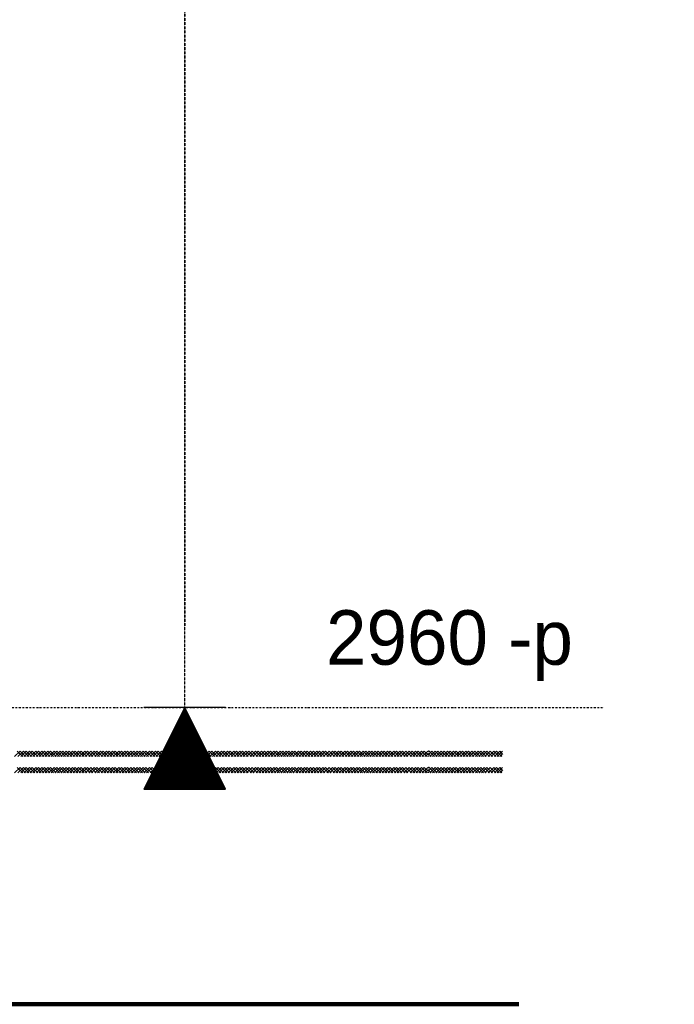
# Model space of a CAD drawing. Header units: millimetres. Extents: x -16263 to 65836, y 12201 to 60971.
# Tile 57 of 66: x 61755 to 64160, y 13001 to 16617. Entities that reach past the tile are written whole.
import ezdxf

# ---------------------------------------------------------------- set-up
doc = ezdxf.new("R2010")
doc.units = ezdxf.units.MM
doc.linetypes.add('DASHDOT', pattern=[25.4, 12.7, -6.35, 0, -6.35])
doc.linetypes.add('GESTRICHELTX2', pattern=[0.3, 0.2, -0.1])
for name, color, linetype in [('AL$4A---_STEMPEL', 7, 'Continuous'), ('maat', 1, 'Continuous'), ('stramien', 1, 'DASHDOT'), ('vanarris', 253, 'Continuous')]:
    doc.layers.add(name, color=color, linetype=linetype)
doc.styles.add('dd', font='ddHelvetica45.ttf')
doc.dimstyles.new('DD-PEIL MAATVOERING', dxfattribs={"dimscale": 18, "dimtxt": 2, "dimasz": 3, "dimexe": 4, "dimexo": 4, "dimgap": 1, "dimtad": 2, "dimjust": 4, "dimtoh": 1, "dimdec": 0, "dimrnd": 1, "dimzin": 12, "dimdsep": 46, "dimtxsty": 'dd', "dimblk1": 'NONE', "dimblk2": 'PEIL +p', "dimsah": 1, "dimcen": 0, "dimse1": 1, "dimse2": 1, "dimsd1": 1, "dimsd2": 1, "dimclrd": 253, "dimclre": 253, "dimclrt": 7, "dimadec": 0, "dimazin": 0, "dimtfac": 1, "dimtdec": 0, "dimtofl": 0, "dimtmove": 0, "dimatfit": 0, "dimldrblk": 'NONE', "dimfxl": 0.5, "dimtfill": 1, "dimtolj": 1, "dimtzin": 0, "dimarcsym": 0})

# ---------------------------------------------------------------- blocks, each defined once
blk = doc.blocks.new('vanarris noord')
at = {"layer": 'vanarris', "lineweight": 25}
for p, q in [((45300, -5925), (45280, -5945)), ((45290, -5925), (45310, -5945)), ((45292.5, -5945), (45312.5, -5925)), ((45320, -5945), (45300, -5925)), ((45322.5, -5925), (45302.5, -5945)), ((45312.5, -5925), (45332.5, -5945)), ((45315, -5945), (45335, -5925)), ((45342.5, -5945), (45322.5, -5925)), ((45345, -5925), (45325, -5945)), ((45335, -5925), (45355, -5945)), ((45337.5, -5945), (45357.5, -5925)), ((45365, -5945), (45345, -5925)), ((45367.5, -5925), (45347.5, -5945)), ((45357.5, -5925), (45377.5, -5945)), ((45360, -5945), (45380, -5925)), ((45387.5, -5945), (45367.5, -5925)), ((45390, -5925), (45370, -5945)), ((45380, -5925), (45400, -5945)), ((45382.5, -5945), (45402.5, -5925)), ((45410, -5945), (45390, -5925)), ((45412.5, -5925), (45392.5, -5945)), ((45402.5, -5925), (45422.5, -5945)), ((45405, -5945), (45425, -5925)), ((45432.5, -5945), (45412.5, -5925)), ((45435, -5925), (45415, -5945)), ((45425, -5925), (45445, -5945)), ((45427.5, -5945), (45447.5, -5925)), ((45455, -5945), (45435, -5925)), ((45457.5, -5925), (45437.5, -5945)), ((45447.5, -5925), (45467.5, -5945)), ((45450, -5945), (45470, -5925)), ((45477.5, -5945), (45457.5, -5925)), ((45480, -5925), (45460, -5945)), ((45470, -5925), (45490, -5945)), ((45472.5, -5945), (45492.5, -5925)), ((45500, -5945), (45480, -5925)), ((45502.5, -5925), (45482.5, -5945)), ((45492.5, -5925), (45512.5, -5945)), ((45495, -5945), (45515, -5925)), ((45522.5, -5945), (45502.5, -5925)), ((45525, -5925), (45505, -5945)), ((45515, -5925), (45535, -5945)), ((45517.5, -5945), (45537.5, -5925)), ((45545, -5945), (45525, -5925)), ((45547.5, -5925), (45527.5, -5945)), ((45537.5, -5925), (45557.5, -5945)), ((45540, -5945), (45560, -5925)), ((45567.5, -5945), (45547.5, -5925)), ((45572.5, -5925), (45552.5, -5945)), ((45560, -5925), (45580, -5945)), ((45562.5, -5945), (45582.5, -5925)), ((45592.5, -5945), (45572.5, -5925)), ((45595, -5925), (45575, -5945)), ((45582.5, -5925), (45602.5, -5945)), ((45585, -5945), (45605, -5925)), ((45615, -5945), (45595, -5925)), ((45617.5, -5925), (45597.5, -5945)), ((45605, -5925), (45625, -5945)), ((45607.5, -5945), (45627.5, -5925)), ((45637.5, -5945), (45617.5, -5925)), ((45640, -5925), (45620, -5945)), ((45627.5, -5925), (45647.5, -5945)), ((45630, -5945), (45650, -5925)), ((45660, -5945), (45640, -5925)), ((45662.5, -5925), (45642.5, -5945)), ((45650, -5925), (45670, -5945)), ((45652.5, -5945), (45672.5, -5925)), ((45682.5, -5945), (45662.5, -5925)), ((45685, -5925), (45665, -5945)), ((45672.5, -5925), (45692.5, -5945)), ((45675, -5945), (45695, -5925)), ((45705, -5945), (45685, -5925)), ((45707.5, -5925), (45687.5, -5945)), ((45695, -5925), (45715, -5945)), ((45697.5, -5945), (45717.5, -5925)), ((45727.5, -5945), (45707.5, -5925)), ((45730, -5925), (45710, -5945)), ((45717.5, -5925), (45737.5, -5945)), ((45720, -5945), (45740, -5925)), ((45750, -5945), (45730, -5925)), ((45752.5, -5925), (45732.5, -5945)), ((45740, -5925), (45760, -5945)), ((45742.5, -5945), (45762.5, -5925)), ((45772.5, -5945), (45752.5, -5925)), ((45775, -5925), (45755, -5945)), ((45762.5, -5925), (45782.5, -5945)), ((45765, -5945), (45785, -5925)), ((45795, -5945), (45775, -5925)), ((45797.5, -5925), (45777.5, -5945)), ((45785, -5925), (45805, -5945)), ((45787.5, -5945), (45807.5, -5925)), ((45817.5, -5945), (45797.5, -5925)), ((45820, -5925), (45800, -5945)), ((45807.5, -5925), (45827.5, -5945)), ((45810, -5945), (45830, -5925)), ((45840, -5945), (45820, -5925)), ((45842.5, -5925), (45822.5, -5945)), ((45830, -5925), (45850, -5945)), ((45835, -5945), (45855, -5925)), ((45862.5, -5945), (45842.5, -5925)), ((45865, -5925), (45845, -5945)), ((45855, -5925), (45875, -5945)), ((45857.5, -5945), (45877.5, -5925)), ((45885, -5945), (45865, -5925)), ((45887.5, -5925), (45867.5, -5945)), ((45877.5, -5925), (45897.5, -5945)), ((45880, -5945), (45900, -5925)), ((45907.5, -5945), (45887.5, -5925)), ((45910, -5925), (45890, -5945)), ((45900, -5925), (45920, -5945)), ((45902.5, -5945), (45922.5, -5925)), ((45925, -5940), (45910, -5925)), ((45922.5, -5925), (45925, -5927.5)), ((45925, -5937.5), (45937.5, -5925)), ((45927.5, -5925), (45925, -5925)), ((45947.5, -5945), (45927.5, -5925)), ((45950, -5925), (45930, -5945)), ((45937.5, -5925), (45957.5, -5945)), ((45940, -5945), (45960, -5925)), ((45970, -5945), (45950, -5925)), ((45972.5, -5925), (45952.5, -5945)), ((45960, -5925), (45980, -5945)), ((45962.5, -5945), (45982.5, -5925)), ((45992.5, -5945), (45972.5, -5925)), ((45995, -5925), (45975, -5945)), ((45982.5, -5925), (46002.5, -5945)), ((45985, -5945), (46005, -5925)), ((46015, -5945), (45995, -5925)), ((46017.5, -5925), (45997.5, -5945)), ((46005, -5925), (46025, -5945)), ((46007.5, -5945), (46027.5, -5925)), ((46037.5, -5945), (46017.5, -5925)), ((46040, -5925), (46020, -5945)), ((46027.5, -5925), (46047.5, -5945)), ((46030, -5945), (46050, -5925)), ((46060, -5945), (46040, -5925)), ((46062.5, -5925), (46042.5, -5945)), ((46050, -5925), (46070, -5945)), ((46052.5, -5945), (46072.5, -5925)), ((46082.5, -5945), (46062.5, -5925)), ((46085, -5925), (46065, -5945)), ((46072.5, -5925), (46092.5, -5945)), ((46075, -5945), (46095, -5925)), ((46105, -5945), (46085, -5925)), ((46107.5, -5925), (46087.5, -5945)), ((46095, -5925), (46115, -5945)), ((46097.5, -5945), (46117.5, -5925)), ((46127.5, -5945), (46107.5, -5925)), ((46130, -5925), (46110, -5945)), ((46117.5, -5925), (46137.5, -5945)), ((46120, -5945), (46140, -5925)), ((46150, -5945), (46130, -5925)), ((46152.5, -5925), (46132.5, -5945)), ((46140, -5925), (46160, -5945)), ((46145, -5945), (46165, -5925)), ((46172.5, -5945), (46152.5, -5925)), ((46175, -5925), (46155, -5945)), ((46165, -5925), (46185, -5945)), ((46167.5, -5945), (46187.5, -5925)), ((46195, -5945), (46175, -5925)), ((46197.5, -5925), (46177.5, -5945)), ((46187.5, -5925), (46207.5, -5945)), ((46190, -5945), (46210, -5925)), ((46217.5, -5945), (46197.5, -5925)), ((46220, -5925), (46200, -5945)), ((46210, -5925), (46230, -5945)), ((46212.5, -5945), (46232.5, -5925)), ((46240, -5945), (46220, -5925)), ((46242.5, -5925), (46222.5, -5945)), ((46232.5, -5925), (46252.5, -5945)), ((46235, -5945), (46255, -5925)), ((46262.5, -5945), (46242.5, -5925)), ((46265, -5925), (46245, -5945)), ((46255, -5925), (46275, -5945)), ((46257.5, -5945), (46277.5, -5925)), ((46285, -5945), (46265, -5925)), ((46287.5, -5925), (46267.5, -5945)), ((46277.5, -5925), (46297.5, -5945)), ((46280, -5945), (46300, -5925)), ((46307.5, -5945), (46287.5, -5925)), ((46310, -5925), (46290, -5945)), ((46300, -5925), (46320, -5945)), ((46302.5, -5945), (46322.5, -5925)), ((46330, -5945), (46310, -5925)), ((46332.5, -5925), (46312.5, -5945)), ((46322.5, -5925), (46342.5, -5945)), ((46325, -5945), (46345, -5925)), ((46352.5, -5945), (46332.5, -5925)), ((46355, -5925), (46335, -5945)), ((46345, -5925), (46365, -5945)), ((46347.5, -5945), (46367.5, -5925)), ((46375, -5945), (46355, -5925)), ((46377.5, -5925), (46357.5, -5945)), ((46367.5, -5925), (46387.5, -5945)), ((46370, -5945), (46390, -5925)), ((46397.5, -5945), (46377.5, -5925)), ((46400, -5925), (46380, -5945)), ((46390, -5925), (46410, -5945)), ((46392.5, -5945), (46412.5, -5925)), ((46420, -5945), (46400, -5925)), ((46422.5, -5925), (46402.5, -5945)), ((46412.5, -5925), (46432.5, -5945)), ((46415, -5945), (46435, -5925)), ((46442.5, -5945), (46422.5, -5925)), ((46447.5, -5925), (46427.5, -5945)), ((46435, -5925), (46455, -5945)), ((46437.5, -5945), (46457.5, -5925)), ((46467.5, -5945), (46447.5, -5925)), ((46470, -5925), (46450, -5945)), ((46457.5, -5925), (46477.5, -5945)), ((46460, -5945), (46480, -5925)), ((46490, -5945), (46470, -5925)), ((46492.5, -5925), (46472.5, -5945)), ((46480, -5925), (46500, -5945)), ((46482.5, -5945), (46502.5, -5925)), ((46512.5, -5945), (46492.5, -5925)), ((46515, -5925), (46495, -5945)), ((46502.5, -5925), (46522.5, -5945)), ((46505, -5945), (46525, -5925)), ((46535, -5945), (46515, -5925)), ((46537.5, -5925), (46517.5, -5945)), ((46525, -5925), (46545, -5945)), ((46527.5, -5945), (46547.5, -5925)), ((46557.5, -5945), (46537.5, -5925)), ((46560, -5925), (46540, -5945)), ((46547.5, -5925), (46567.5, -5945)), ((46550, -5945), (46570, -5925)), ((46580, -5945), (46560, -5925)), ((46582.5, -5925), (46562.5, -5945)), ((46570, -5925), (46590, -5945)), ((46572.5, -5945), (46592.5, -5925)), ((46602.5, -5945), (46582.5, -5925)), ((46605, -5925), (46585, -5945)), ((46592.5, -5925), (46612.5, -5945)), ((46595, -5945), (46615, -5925)), ((46625, -5945), (46605, -5925)), ((46627.5, -5925), (46607.5, -5945)), ((46615, -5925), (46635, -5945)), ((46617.5, -5945), (46637.5, -5925)), ((46647.5, -5945), (46627.5, -5925)), ((46650, -5925), (46630, -5945)), ((46637.5, -5925), (46657.5, -5945)), ((46640, -5945), (46660, -5925)), ((46670, -5945), (46650, -5925)), ((46672.5, -5925), (46652.5, -5945)), ((46660, -5925), (46680, -5945)), ((46662.5, -5945), (46682.5, -5925)), ((46692.5, -5945), (46672.5, -5925)), ((46695, -5925), (46675, -5945)), ((46682.5, -5925), (46702.5, -5945)), ((46685, -5945), (46705, -5925)), ((46715, -5945), (46695, -5925)), ((46717.5, -5925), (46697.5, -5945)), ((46705, -5925), (46725, -5945)), ((46710, -5945), (46730, -5925)), ((46737.5, -5945), (46717.5, -5925)), ((46740, -5925), (46720, -5945)), ((46730, -5925), (46750, -5945)), ((46732.5, -5945), (46752.5, -5925)), ((46760, -5945), (46740, -5925)), ((46762.5, -5925), (46742.5, -5945)), ((46752.5, -5925), (46772.5, -5945)), ((46755, -5945), (46775, -5925)), ((46782.5, -5945), (46762.5, -5925)), ((46785, -5925), (46765, -5945)), ((46775, -5925), (46795, -5945)), ((46777.5, -5945), (46797.5, -5925)), ((46800, -5940), (46785, -5925)), ((46797.5, -5925), (46800, -5927.5)), ((46800, -5937.5), (46812.5, -5925)), ((46802.5, -5925), (46800, -5925)), ((46822.5, -5945), (46802.5, -5925)), ((46825, -5925), (46805, -5945)), ((46812.5, -5925), (46832.5, -5945)), ((46815, -5945), (46835, -5925)), ((46845, -5945), (46825, -5925)), ((46847.5, -5925), (46827.5, -5945)), ((46835, -5925), (46855, -5945)), ((46837.5, -5945), (46857.5, -5925)), ((46867.5, -5945), (46847.5, -5925)), ((46870, -5925), (46850, -5945)), ((46857.5, -5925), (46877.5, -5945)), ((46860, -5945), (46880, -5925)), ((46890, -5945), (46870, -5925)), ((46892.5, -5925), (46872.5, -5945)), ((46880, -5925), (46900, -5945)), ((46882.5, -5945), (46902.5, -5925)), ((46912.5, -5945), (46892.5, -5925)), ((46915, -5925), (46895, -5945)), ((46902.5, -5925), (46922.5, -5945)), ((46905, -5945), (46925, -5925)), ((46935, -5945), (46915, -5925)), ((46937.5, -5925), (46917.5, -5945)), ((46925, -5925), (46945, -5945)), ((46927.5, -5945), (46947.5, -5925)), ((46957.5, -5945), (46937.5, -5925)), ((46960, -5925), (46940, -5945)), ((46947.5, -5925), (46967.5, -5945)), ((46950, -5945), (46970, -5925)), ((46980, -5945), (46960, -5925)), ((46982.5, -5925), (46962.5, -5945)), ((46970, -5925), (46990, -5945)), ((46972.5, -5945), (46992.5, -5925)), ((47002.5, -5945), (46982.5, -5925)), ((47005, -5925), (46985, -5945)), ((46992.5, -5925), (47012.5, -5945)), ((46995, -5945), (47015, -5925)), ((47025, -5945), (47005, -5925)), ((47027.5, -5925), (47007.5, -5945)), ((47015, -5925), (47035, -5945)), ((47020, -5945), (47040, -5925)), ((47047.5, -5945), (47027.5, -5925)), ((47050, -5925), (47030, -5945)), ((47040, -5925), (47060, -5945)), ((47042.5, -5945), (47062.5, -5925)), ((47070, -5945), (47050, -5925)), ((47072.5, -5925), (47052.5, -5945)), ((47062.5, -5925), (47072.5, -5937.5)), ((45925, -5932.5), (45912.5, -5945)), ((45925, -5935), (45935, -5945)), ((45925, -5945), (45925, -5942.5)), ((46800, -5932.5), (46787.5, -5945)), ((46800, -5935), (46810, -5945)), ((46800, -5945), (46800, -5942.5)), ((47065, -5945), (47072.5, -5935)), ((45300, -5985), (45280, -6005)), ((45290, -5985), (45310, -6005)), ((45292.5, -6005), (45312.5, -5985)), ((45320, -6005), (45300, -5985)), ((45322.5, -5985), (45302.5, -6005)), ((45312.5, -5985), (45332.5, -6005)), ((45315, -6005), (45335, -5985)), ((45342.5, -6005), (45322.5, -5985)), ((45345, -5985), (45325, -6005)), ((45335, -5985), (45355, -6005)), ((45337.5, -6005), (45357.5, -5985)), ((45365, -6005), (45345, -5985)), ((45367.5, -5985), (45347.5, -6005)), ((45357.5, -5985), (45377.5, -6005)), ((45360, -6005), (45380, -5985)), ((45387.5, -6005), (45367.5, -5985)), ((45390, -5985), (45370, -6005)), ((45380, -5985), (45400, -6005)), ((45382.5, -6005), (45402.5, -5985)), ((45410, -6005), (45390, -5985)), ((45412.5, -5985), (45392.5, -6005)), ((45402.5, -5985), (45422.5, -6005)), ((45405, -6005), (45425, -5985)), ((45432.5, -6005), (45412.5, -5985)), ((45435, -5985), (45415, -6005)), ((45425, -5985), (45445, -6005)), ((45427.5, -6005), (45447.5, -5985)), ((45455, -6005), (45435, -5985)), ((45457.5, -5985), (45437.5, -6005)), ((45447.5, -5985), (45467.5, -6005)), ((45450, -6005), (45470, -5985)), ((45477.5, -6005), (45457.5, -5985)), ((45480, -5985), (45460, -6005)), ((45470, -5985), (45490, -6005)), ((45472.5, -6005), (45492.5, -5985)), ((45500, -6005), (45480, -5985)), ((45502.5, -5985), (45482.5, -6005)), ((45492.5, -5985), (45512.5, -6005)), ((45495, -6005), (45515, -5985)), ((45522.5, -6005), (45502.5, -5985)), ((45525, -5985), (45505, -6005)), ((45515, -5985), (45535, -6005)), ((45517.5, -6005), (45537.5, -5985)), ((45545, -6005), (45525, -5985)), ((45547.5, -5985), (45527.5, -6005)), ((45537.5, -5985), (45557.5, -6005)), ((45540, -6005), (45560, -5985)), ((45567.5, -6005), (45547.5, -5985)), ((45572.5, -5985), (45552.5, -6005)), ((45560, -5985), (45580, -6005)), ((45562.5, -6005), (45582.5, -5985)), ((45592.5, -6005), (45572.5, -5985)), ((45595, -5985), (45575, -6005)), ((45582.5, -5985), (45602.5, -6005)), ((45585, -6005), (45605, -5985)), ((45615, -6005), (45595, -5985)), ((45617.5, -5985), (45597.5, -6005)), ((45605, -5985), (45625, -6005)), ((45607.5, -6005), (45627.5, -5985)), ((45637.5, -6005), (45617.5, -5985)), ((45640, -5985), (45620, -6005)), ((45627.5, -5985), (45647.5, -6005)), ((45630, -6005), (45650, -5985)), ((45660, -6005), (45640, -5985)), ((45662.5, -5985), (45642.5, -6005)), ((45650, -5985), (45670, -6005)), ((45652.5, -6005), (45672.5, -5985)), ((45682.5, -6005), (45662.5, -5985)), ((45685, -5985), (45665, -6005)), ((45672.5, -5985), (45692.5, -6005)), ((45675, -6005), (45695, -5985)), ((45705, -6005), (45685, -5985)), ((45707.5, -5985), (45687.5, -6005)), ((45695, -5985), (45715, -6005)), ((45697.5, -6005), (45717.5, -5985)), ((45727.5, -6005), (45707.5, -5985)), ((45730, -5985), (45710, -6005)), ((45717.5, -5985), (45737.5, -6005)), ((45720, -6005), (45740, -5985)), ((45750, -6005), (45730, -5985)), ((45752.5, -5985), (45732.5, -6005)), ((45740, -5985), (45760, -6005)), ((45742.5, -6005), (45762.5, -5985)), ((45772.5, -6005), (45752.5, -5985)), ((45775, -5985), (45755, -6005)), ((45762.5, -5985), (45782.5, -6005)), ((45765, -6005), (45785, -5985)), ((45795, -6005), (45775, -5985)), ((45797.5, -5985), (45777.5, -6005)), ((45785, -5985), (45805, -6005)), ((45787.5, -6005), (45807.5, -5985)), ((45817.5, -6005), (45797.5, -5985)), ((45820, -5985), (45800, -6005)), ((45807.5, -5985), (45827.5, -6005)), ((45810, -6005), (45830, -5985)), ((45840, -6005), (45820, -5985)), ((45842.5, -5985), (45822.5, -6005)), ((45830, -5985), (45850, -6005)), ((45835, -6005), (45855, -5985)), ((45862.5, -6005), (45842.5, -5985)), ((45865, -5985), (45845, -6005)), ((45855, -5985), (45875, -6005)), ((45857.5, -6005), (45877.5, -5985)), ((45885, -6005), (45865, -5985)), ((45887.5, -5985), (45867.5, -6005)), ((45877.5, -5985), (45897.5, -6005)), ((45880, -6005), (45900, -5985)), ((45907.5, -6005), (45887.5, -5985)), ((45910, -5985), (45890, -6005)), ((45900, -5985), (45920, -6005)), ((45902.5, -6005), (45922.5, -5985)), ((45925, -6000), (45910, -5985)), ((45925, -5992.5), (45912.5, -6005)), ((45922.5, -5985), (45925, -5987.5)), ((45925, -5997.5), (45937.5, -5985)), ((45927.5, -5985), (45925, -5985)), ((45925, -5995), (45935, -6005)), ((45947.5, -6005), (45927.5, -5985)), ((45950, -5985), (45930, -6005)), ((45937.5, -5985), (45957.5, -6005)), ((45940, -6005), (45960, -5985)), ((45970, -6005), (45950, -5985)), ((45972.5, -5985), (45952.5, -6005)), ((45960, -5985), (45980, -6005)), ((45962.5, -6005), (45982.5, -5985)), ((45992.5, -6005), (45972.5, -5985)), ((45995, -5985), (45975, -6005)), ((45982.5, -5985), (46002.5, -6005)), ((45985, -6005), (46005, -5985)), ((46015, -6005), (45995, -5985)), ((46017.5, -5985), (45997.5, -6005)), ((46005, -5985), (46025, -6005)), ((46007.5, -6005), (46027.5, -5985)), ((46037.5, -6005), (46017.5, -5985)), ((46040, -5985), (46020, -6005)), ((46027.5, -5985), (46047.5, -6005)), ((46030, -6005), (46050, -5985)), ((46060, -6005), (46040, -5985)), ((46062.5, -5985), (46042.5, -6005)), ((46050, -5985), (46070, -6005)), ((46052.5, -6005), (46072.5, -5985)), ((46082.5, -6005), (46062.5, -5985)), ((46085, -5985), (46065, -6005)), ((46072.5, -5985), (46092.5, -6005)), ((46075, -6005), (46095, -5985)), ((46105, -6005), (46085, -5985)), ((46107.5, -5985), (46087.5, -6005)), ((46095, -5985), (46115, -6005)), ((46097.5, -6005), (46117.5, -5985)), ((46127.5, -6005), (46107.5, -5985)), ((46130, -5985), (46110, -6005)), ((46117.5, -5985), (46137.5, -6005)), ((46120, -6005), (46140, -5985)), ((46150, -6005), (46130, -5985)), ((46152.5, -5985), (46132.5, -6005)), ((46140, -5985), (46160, -6005)), ((46145, -6005), (46165, -5985)), ((46172.5, -6005), (46152.5, -5985)), ((46175, -5985), (46155, -6005)), ((46165, -5985), (46185, -6005)), ((46167.5, -6005), (46187.5, -5985)), ((46195, -6005), (46175, -5985)), ((46197.5, -5985), (46177.5, -6005)), ((46187.5, -5985), (46207.5, -6005)), ((46190, -6005), (46210, -5985)), ((46217.5, -6005), (46197.5, -5985)), ((46220, -5985), (46200, -6005)), ((46210, -5985), (46230, -6005)), ((46212.5, -6005), (46232.5, -5985)), ((46240, -6005), (46220, -5985)), ((46242.5, -5985), (46222.5, -6005)), ((46232.5, -5985), (46252.5, -6005)), ((46235, -6005), (46255, -5985)), ((46262.5, -6005), (46242.5, -5985)), ((46265, -5985), (46245, -6005)), ((46255, -5985), (46275, -6005)), ((46257.5, -6005), (46277.5, -5985)), ((46285, -6005), (46265, -5985)), ((46287.5, -5985), (46267.5, -6005)), ((46277.5, -5985), (46297.5, -6005)), ((46280, -6005), (46300, -5985)), ((46307.5, -6005), (46287.5, -5985)), ((46310, -5985), (46290, -6005)), ((46300, -5985), (46320, -6005)), ((46302.5, -6005), (46322.5, -5985)), ((46330, -6005), (46310, -5985)), ((46332.5, -5985), (46312.5, -6005)), ((46322.5, -5985), (46342.5, -6005)), ((46325, -6005), (46345, -5985)), ((46352.5, -6005), (46332.5, -5985)), ((46355, -5985), (46335, -6005)), ((46345, -5985), (46365, -6005)), ((46347.5, -6005), (46367.5, -5985)), ((46375, -6005), (46355, -5985)), ((46377.5, -5985), (46357.5, -6005)), ((46367.5, -5985), (46387.5, -6005)), ((46370, -6005), (46390, -5985)), ((46397.5, -6005), (46377.5, -5985)), ((46400, -5985), (46380, -6005)), ((46390, -5985), (46410, -6005)), ((46392.5, -6005), (46412.5, -5985)), ((46420, -6005), (46400, -5985)), ((46422.5, -5985), (46402.5, -6005)), ((46412.5, -5985), (46432.5, -6005)), ((46415, -6005), (46435, -5985)), ((46442.5, -6005), (46422.5, -5985)), ((46447.5, -5985), (46427.5, -6005)), ((46435, -5985), (46455, -6005)), ((46437.5, -6005), (46457.5, -5985)), ((46467.5, -6005), (46447.5, -5985)), ((46470, -5985), (46450, -6005)), ((46457.5, -5985), (46477.5, -6005)), ((46460, -6005), (46480, -5985)), ((46490, -6005), (46470, -5985)), ((46492.5, -5985), (46472.5, -6005)), ((46480, -5985), (46500, -6005)), ((46482.5, -6005), (46502.5, -5985)), ((46512.5, -6005), (46492.5, -5985)), ((46515, -5985), (46495, -6005)), ((46502.5, -5985), (46522.5, -6005)), ((46505, -6005), (46525, -5985)), ((46535, -6005), (46515, -5985)), ((46537.5, -5985), (46517.5, -6005)), ((46525, -5985), (46545, -6005)), ((46527.5, -6005), (46547.5, -5985)), ((46557.5, -6005), (46537.5, -5985)), ((46560, -5985), (46540, -6005)), ((46547.5, -5985), (46567.5, -6005)), ((46550, -6005), (46570, -5985)), ((46580, -6005), (46560, -5985)), ((46582.5, -5985), (46562.5, -6005)), ((46570, -5985), (46590, -6005)), ((46572.5, -6005), (46592.5, -5985)), ((46602.5, -6005), (46582.5, -5985)), ((46605, -5985), (46585, -6005)), ((46592.5, -5985), (46612.5, -6005)), ((46595, -6005), (46615, -5985)), ((46625, -6005), (46605, -5985)), ((46627.5, -5985), (46607.5, -6005)), ((46615, -5985), (46635, -6005)), ((46617.5, -6005), (46637.5, -5985)), ((46647.5, -6005), (46627.5, -5985)), ((46650, -5985), (46630, -6005)), ((46637.5, -5985), (46657.5, -6005)), ((46640, -6005), (46660, -5985)), ((46670, -6005), (46650, -5985)), ((46672.5, -5985), (46652.5, -6005)), ((46660, -5985), (46680, -6005)), ((46662.5, -6005), (46682.5, -5985)), ((46692.5, -6005), (46672.5, -5985)), ((46695, -5985), (46675, -6005)), ((46682.5, -5985), (46702.5, -6005)), ((46685, -6005), (46705, -5985)), ((46715, -6005), (46695, -5985)), ((46717.5, -5985), (46697.5, -6005)), ((46705, -5985), (46725, -6005)), ((46710, -6005), (46730, -5985)), ((46737.5, -6005), (46717.5, -5985)), ((46740, -5985), (46720, -6005)), ((46730, -5985), (46750, -6005)), ((46732.5, -6005), (46752.5, -5985)), ((46760, -6005), (46740, -5985)), ((46762.5, -5985), (46742.5, -6005)), ((46752.5, -5985), (46772.5, -6005)), ((46755, -6005), (46775, -5985)), ((46782.5, -6005), (46762.5, -5985)), ((46785, -5985), (46765, -6005)), ((46775, -5985), (46795, -6005)), ((46777.5, -6005), (46797.5, -5985)), ((46800, -6000), (46785, -5985)), ((46800, -5992.5), (46787.5, -6005)), ((46797.5, -5985), (46800, -5987.5)), ((46800, -5997.5), (46812.5, -5985)), ((46802.5, -5985), (46800, -5985)), ((46800, -5995), (46810, -6005)), ((46822.5, -6005), (46802.5, -5985)), ((46825, -5985), (46805, -6005)), ((46812.5, -5985), (46832.5, -6005)), ((46815, -6005), (46835, -5985)), ((46845, -6005), (46825, -5985)), ((46847.5, -5985), (46827.5, -6005)), ((46835, -5985), (46855, -6005)), ((46837.5, -6005), (46857.5, -5985)), ((46867.5, -6005), (46847.5, -5985)), ((46870, -5985), (46850, -6005)), ((46857.5, -5985), (46877.5, -6005)), ((46860, -6005), (46880, -5985)), ((46890, -6005), (46870, -5985)), ((46892.5, -5985), (46872.5, -6005)), ((46880, -5985), (46900, -6005)), ((46882.5, -6005), (46902.5, -5985)), ((46912.5, -6005), (46892.5, -5985)), ((46915, -5985), (46895, -6005)), ((46902.5, -5985), (46922.5, -6005)), ((46905, -6005), (46925, -5985)), ((46935, -6005), (46915, -5985)), ((46937.5, -5985), (46917.5, -6005)), ((46925, -5985), (46945, -6005)), ((46927.5, -6005), (46947.5, -5985)), ((46957.5, -6005), (46937.5, -5985)), ((46960, -5985), (46940, -6005)), ((46947.5, -5985), (46967.5, -6005)), ((46950, -6005), (46970, -5985)), ((46980, -6005), (46960, -5985)), ((46982.5, -5985), (46962.5, -6005)), ((46970, -5985), (46990, -6005)), ((46972.5, -6005), (46992.5, -5985)), ((47002.5, -6005), (46982.5, -5985)), ((47005, -5985), (46985, -6005)), ((46992.5, -5985), (47012.5, -6005)), ((46995, -6005), (47015, -5985)), ((47025, -6005), (47005, -5985)), ((47027.5, -5985), (47007.5, -6005)), ((47015, -5985), (47035, -6005)), ((47020, -6005), (47040, -5985)), ((47047.5, -6005), (47027.5, -5985)), ((47050, -5985), (47030, -6005)), ((47040, -5985), (47060, -6005)), ((47042.5, -6005), (47062.5, -5985)), ((47070, -6005), (47050, -5985)), ((47072.5, -5985), (47052.5, -6005)), ((47062.5, -5985), (47072.5, -5997.5)), ((47065, -6005), (47072.5, -5995)), ((45925, -6005), (45925, -6002.5)), ((46800, -6005), (46800, -6002.5))]:
    blk.add_line(p, q, dxfattribs=at)
at = {"layer": 'vanarris', "lineweight": 90}
blk.add_line((47132.5, -6855), (36300, -6855), dxfattribs=at)
blk = doc.blocks.new('PEIL +p')
blk.add_line((0, 0.5), (0, -0.5))
blk.add_lwpolyline([(0, 0, 0, 1, 0), (1, 0, 1, 1, 0)], format="xyseb")
blk.add_lwpolyline([(0, 0), (1, -0.5), (1, 0.5), (0, 0)], close=True)
blk = doc.blocks.new('*D273')
at = {"layer": 'Defpoints', "color": 0, "transparency": 16777216}
for p in [(59658.9, 17051.2), (59658.9, 14091.2), (62361.2, 14091.2)]:
    blk.add_point(p, dxfattribs=at)
at = {"layer": 'maat', "color": 253, "linetype": 'GESTRICHELTX2', "lineweight": -2, "transparency": 16777216}
blk.add_line((62361.2, 17051.2), (62361.2, 14391.2), dxfattribs=at)
at = {"layer": 'maat', "color": 253, "lineweight": -2, "transparency": 16777216, "xscale": 300, "yscale": 300, "zscale": 300, "rotation": 270}
blk.add_blockref('PEIL +p', (62361.2, 14091.2), dxfattribs=at)
at = {"layer": 'maat', "color": 7, "transparency": 16777216, "insert": (63333.8, 14317.9), "char_height": 200, "attachment_point": 5, "style": 'dd', "bg_fill": 3, "box_fill_scale": 1.1, "bg_fill_color": 256, "bg_fill_true_color": 13158600, "bg_fill_transparency": 0}
blk.add_mtext('\\A1;2960 -p', dxfattribs=at)
blk = doc.blocks.new('_NONE')
at = {"color": 0, "linetype": 'ByBlock'}
blk.add_circle((0, 0), 0.25, dxfattribs=at)
blk = doc.blocks.new('*D274')
at = {"layer": 'Defpoints', "color": 0, "transparency": 16777216}
for p in [(59658.9, 17051.2), (62361.2, 17051.2), (59658.9, 14091.2)]:
    blk.add_point(p, dxfattribs=at)
at = {"layer": 'maat', "color": 253, "linetype": 'GESTRICHELTX2', "lineweight": -2, "transparency": 16777216}
blk.add_line((62361.2, 14091.2), (62361.2, 16751.2), dxfattribs=at)
at = {"layer": 'maat', "color": 253, "lineweight": -2, "transparency": 16777216, "xscale": 300, "yscale": 300, "zscale": 300, "rotation": 90}
blk.add_blockref('PEIL +p', (62361.2, 17051.2), dxfattribs=at)
at = {"layer": 'maat', "color": 7, "transparency": 16777216, "insert": (63487.7, 17277.9), "char_height": 200, "attachment_point": 5, "style": 'dd', "bg_fill": 3, "box_fill_scale": 1.1, "bg_fill_color": 256, "bg_fill_true_color": 13158600, "bg_fill_transparency": 0}
blk.add_mtext('\\A1;peil =0000', dxfattribs=at)

msp = doc.modelspace()

# ---------------------------------------------------------------- block references
at = {"layer": 'AL$4A---_STEMPEL'}
msp.add_blockref('vanarris noord', (16456.374, 19856.188), dxfattribs=at)

# ---------------------------------------------------------------- next in the draw order: dimensions: what is measured, and where the dimension line sits
at = {"layer": 'maat'}
dim = msp.add_linear_dim(base=(62361.232, 14091.188), p1=(59658.874, 17051.188), p2=(59658.874, 14091.188), angle=270, text='2960 -p', dimstyle='DD-PEIL MAATVOERING', override={"dimpost": ' +p'}, dxfattribs=at)
dim.commit()
dim.dimension.update_dxf_attribs({"geometry": '*D273', "text_midpoint": (63333.781, 14317.938)})

# ---------------------------------------------------------------- next in the draw order: dimensions: what is measured, and where the dimension line sits
dim = msp.add_linear_dim(base=(62361.232, 17051.188), p1=(59658.874, 14091.188), p2=(59658.874, 17051.188), angle=90, text='peil =0000', dimstyle='DD-PEIL MAATVOERING', override={"dimpost": ' +p'}, dxfattribs=at)
dim.commit()
dim.dimension.update_dxf_attribs({"geometry": '*D274', "text_midpoint": (63487.703, 17277.938)})

# ---------------------------------------------------------------- next in the draw order: linework, layer by layer
at = {"layer": 'stramien', "color": 1, "ltscale": 0.5}
msp.add_lwpolyline([(-16263.493, 14091.188), (63899.959, 14091.188)], dxfattribs=at)

doc.saveas('drawing.dxf')
